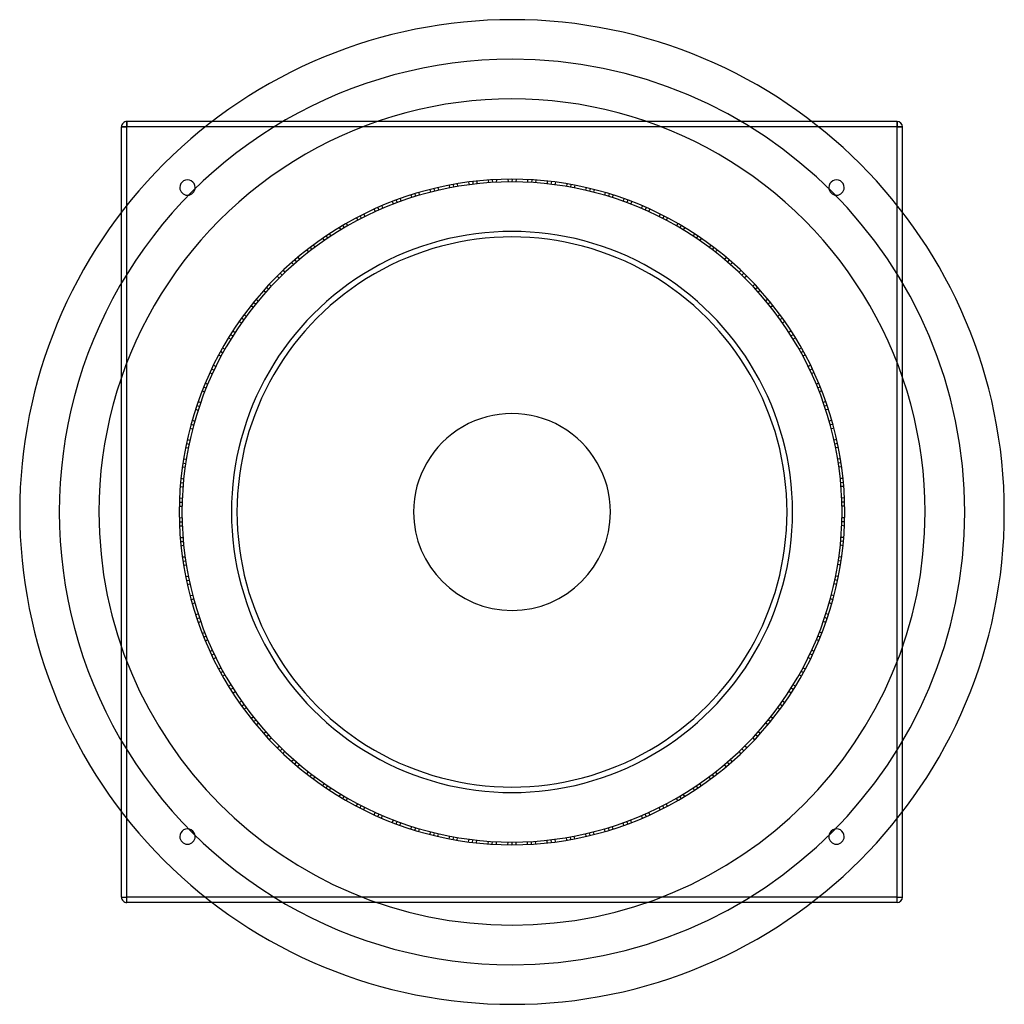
# Model space of a CAD drawing. Header units: millimetres. Extents: x -448 to 448, y -448 to 448.
import ezdxf

# ---------------------------------------------------------------- set-up
doc = ezdxf.new("R2010")
doc.units = ezdxf.units.MM
doc.layers.add('HIDDEN', color=7, linetype='Continuous')
doc.layers.add('THICK', color=7, linetype='Continuous')

msp = doc.modelspace()

# ---------------------------------------------------------------- linework, layer by layer
at = {"layer": 'HIDDEN'}
for p, q in [((-355, 350), (-350, 350)), ((-355, 350), (-355, 350)), ((-350, 355), (-350, 355)), ((-350, 350), (-350, 355)), ((-350, -350), (-350, 350)), ((350, 350), (-350, 350)), ((278.85, 350), (-278.85, 350)), ((272.45, 355), (-272.45, 355)), ((350, 355), (350, 355)), ((350, 350), (350, 355)), ((350, -350), (350, 350)), ((350, 350), (355, 350)), ((355, 350), (355, 350)), ((-57.13, 297.06), (-56.69, 294.6)), ((-57.13, 297.06), (-56.69, 294.6)), ((-53.51, 297.73), (-53.07, 295.27)), ((-53.51, 297.73), (-53.07, 295.27)), ((-53.51, 297.73), (-53.07, 295.27)), ((-53.51, 297.73), (-53.07, 295.27)), ((-53.51, 297.73), (-53.07, 295.27)), ((-53.51, 297.73), (-53.07, 295.27)), ((-49.75, 298.38), (-49.6, 295.87)), ((-49.75, 298.38), (-49.6, 295.87)), ((-39.52, 299.91), (-39.08, 297.44)), ((-39.52, 299.91), (-39.08, 297.44)), ((-39.52, 299.91), (-39.08, 297.44)), ((-35.69, 300.39), (-35.54, 297.89)), ((-35.69, 300.39), (-35.54, 297.89)), ((-35.69, 300.39), (-35.54, 297.89)), ((-35.69, 300.39), (-35.54, 297.89)), ((-32.03, 300.8), (-31.88, 298.3)), ((-32.03, 300.8), (-31.88, 298.3)), ((-32.03, 300.8), (-31.88, 298.3)), ((-21.59, 301.73), (-21.45, 299.23)), ((-21.59, 301.73), (-21.45, 299.23)), ((-17.92, 301.97), (-17.77, 299.47)), ((-17.92, 301.97), (-17.77, 299.47)), ((-17.92, 301.97), (-17.77, 299.47)), ((-17.92, 301.97), (-17.77, 299.47)), ((-17.92, 301.97), (-17.77, 299.47)), ((-17.92, 301.97), (-17.77, 299.47)), ((-14.11, 302.17), (-14.26, 299.66)), ((-14.11, 302.17), (-14.26, 299.66)), ((-3.77, 302.48), (-3.62, 299.98)), ((-3.77, 302.48), (-3.62, 299.98)), ((-3.77, 302.48), (-3.62, 299.98)), ((0.09, 302.5), (-0.06, 300)), ((0.09, 302.5), (-0.06, 300)), ((0.09, 302.5), (-0.06, 300)), ((0.09, 302.5), (-0.06, 300)), ((3.77, 302.48), (3.62, 299.98)), ((3.77, 302.48), (3.62, 299.98)), ((3.77, 302.48), (3.62, 299.98)), ((14.24, 302.16), (14.1, 299.67)), ((14.24, 302.16), (14.1, 299.67)), ((17.92, 301.97), (17.77, 299.47)), ((17.92, 301.97), (17.77, 299.47)), ((17.92, 301.97), (17.77, 299.47)), ((17.92, 301.97), (17.77, 299.47)), ((17.92, 301.97), (17.77, 299.47)), ((17.92, 301.97), (17.77, 299.47)), ((21.73, 301.72), (21.28, 299.24)), ((21.73, 301.72), (21.28, 299.24)), ((32.03, 300.8), (31.88, 298.3)), ((32.03, 300.8), (31.88, 298.3)), ((32.03, 300.8), (31.88, 298.3)), ((35.86, 300.37), (35.42, 297.9)), ((35.86, 300.37), (35.42, 297.9)), ((35.86, 300.37), (35.42, 297.9)), ((35.86, 300.37), (35.42, 297.9)), ((39.52, 299.91), (39.08, 297.44)), ((39.52, 299.91), (39.08, 297.44)), ((39.52, 299.91), (39.08, 297.44)), ((49.88, 298.36), (49.44, 295.9)), ((49.88, 298.36), (49.44, 295.9)), ((53.51, 297.73), (53.07, 295.27)), ((53.51, 297.73), (53.07, 295.27)), ((53.51, 297.73), (53.07, 295.27)), ((53.51, 297.73), (53.07, 295.27)), ((53.51, 297.73), (53.07, 295.27)), ((53.51, 297.73), (53.07, 295.27)), ((57.26, 297.03), (56.53, 294.63)), ((57.26, 297.03), (56.53, 294.63)), ((-91.86, 288.21), (-91.13, 285.82)), ((-91.86, 288.21), (-91.13, 285.82)), ((-88.35, 289.31), (-87.62, 286.92)), ((-88.35, 289.31), (-87.62, 286.92)), ((-88.35, 289.31), (-87.62, 286.92)), ((-88.35, 289.31), (-87.62, 286.92)), ((-88.35, 289.31), (-87.62, 286.92)), ((-88.35, 289.31), (-87.62, 286.92)), ((-84.69, 290.4), (-84.25, 287.93)), ((-84.69, 290.4), (-84.25, 287.93)), ((-74.71, 293.13), (-73.98, 290.73)), ((-74.71, 293.13), (-73.98, 290.73)), ((-74.71, 293.13), (-73.98, 290.73)), ((-70.97, 294.06), (-70.53, 291.59)), ((-70.97, 294.06), (-70.53, 291.59)), ((-70.97, 294.06), (-70.53, 291.59)), ((-70.97, 294.06), (-70.53, 291.59)), ((-67.38, 294.9), (-66.94, 292.44)), ((-67.38, 294.9), (-66.94, 292.44)), ((-67.38, 294.9), (-66.94, 292.44)), ((67.38, 294.9), (66.94, 292.44)), ((67.38, 294.9), (66.94, 292.44)), ((67.38, 294.9), (66.94, 292.44)), ((71.14, 294.02), (70.41, 291.62)), ((71.14, 294.02), (70.41, 291.62)), ((71.14, 294.02), (70.41, 291.62)), ((71.14, 294.02), (70.41, 291.62)), ((74.71, 293.13), (73.98, 290.73)), ((74.71, 293.13), (73.98, 290.73)), ((74.71, 293.13), (73.98, 290.73)), ((84.82, 290.36), (84.09, 287.97)), ((84.82, 290.36), (84.09, 287.97)), ((88.35, 289.31), (87.62, 286.92)), ((88.35, 289.31), (87.62, 286.92)), ((88.35, 289.31), (87.62, 286.92)), ((88.35, 289.31), (87.62, 286.92)), ((88.35, 289.31), (87.62, 286.92)), ((88.35, 289.31), (87.62, 286.92)), ((91.99, 288.17), (90.98, 285.87)), ((91.99, 288.17), (90.98, 285.87)), ((-350, -278.85), (-350, 278.85)), ((-118.44, 278.35), (-117.71, 275.94)), ((-118.44, 278.35), (-117.71, 275.94)), ((-108.86, 282.23), (-107.85, 279.94)), ((-108.86, 282.23), (-107.85, 279.94)), ((-108.86, 282.23), (-107.85, 279.94)), ((-105.25, 283.6), (-104.52, 281.2)), ((-105.25, 283.6), (-104.52, 281.2)), ((-105.25, 283.6), (-104.52, 281.2)), ((-105.25, 283.6), (-104.52, 281.2)), ((-101.79, 284.86), (-101.06, 282.47)), ((-101.79, 284.86), (-101.06, 282.47)), ((-101.79, 284.86), (-101.06, 282.47)), ((101.79, 284.86), (101.06, 282.47)), ((101.79, 284.86), (101.06, 282.47)), ((101.79, 284.86), (101.06, 282.47)), ((105.41, 283.54), (104.4, 281.25)), ((105.41, 283.54), (104.4, 281.25)), ((105.41, 283.54), (104.4, 281.25)), ((105.41, 283.54), (104.4, 281.25)), ((108.86, 282.23), (107.85, 279.94)), ((108.86, 282.23), (107.85, 279.94)), ((108.86, 282.23), (107.85, 279.94)), ((118.57, 278.29), (117.56, 276.01)), ((118.57, 278.29), (117.56, 276.01)), ((350, -278.85), (350, 278.85)), ((-355, -272.45), (-355, 272.45)), ((-138.05, 269.16), (-137.04, 266.87)), ((-138.05, 269.16), (-137.04, 266.87)), ((-138.05, 269.16), (-137.04, 266.87)), ((-138.05, 269.16), (-137.04, 266.87)), ((-134.76, 270.82), (-133.75, 268.53)), ((-134.76, 270.82), (-133.75, 268.53)), ((-134.76, 270.82), (-133.75, 268.53)), ((-125.3, 275.33), (-124.3, 273.04)), ((-125.3, 275.33), (-124.3, 273.04)), ((-121.94, 276.83), (-120.94, 274.54)), ((-121.94, 276.83), (-120.94, 274.54)), ((-121.94, 276.83), (-120.94, 274.54)), ((-121.94, 276.83), (-120.94, 274.54)), ((-121.94, 276.83), (-120.94, 274.54)), ((-121.94, 276.83), (-120.94, 274.54)), ((121.94, 276.83), (120.94, 274.54)), ((121.94, 276.83), (120.94, 274.54)), ((121.94, 276.83), (120.94, 274.54)), ((121.94, 276.83), (120.94, 274.54)), ((121.94, 276.83), (120.94, 274.54)), ((121.94, 276.83), (120.94, 274.54)), ((125.43, 275.27), (124.15, 273.11)), ((125.43, 275.27), (124.15, 273.11)), ((134.76, 270.82), (133.75, 268.53)), ((134.76, 270.82), (133.75, 268.53)), ((134.76, 270.82), (133.75, 268.53)), ((138.21, 269.08), (136.93, 266.93)), ((138.21, 269.08), (136.93, 266.93)), ((138.21, 269.08), (136.93, 266.93)), ((138.21, 269.08), (136.93, 266.93)), ((355, -272.45), (355, 272.45)), ((-153.83, 260.47), (-152.56, 258.31)), ((-153.83, 260.47), (-152.56, 258.31)), ((-153.83, 260.47), (-152.56, 258.31)), ((-153.83, 260.47), (-152.56, 258.31)), ((-153.83, 260.47), (-152.56, 258.31)), ((-153.83, 260.47), (-152.56, 258.31)), ((-150.53, 262.39), (-149.52, 260.08)), ((-150.53, 262.39), (-149.52, 260.08)), ((-141.48, 267.38), (-140.2, 265.22)), ((-141.48, 267.38), (-140.2, 265.22)), ((-141.48, 267.38), (-140.2, 265.22)), ((141.48, 267.38), (140.2, 265.22)), ((141.48, 267.38), (140.2, 265.22)), ((141.48, 267.38), (140.2, 265.22)), ((150.65, 262.32), (149.38, 260.17)), ((150.65, 262.32), (149.38, 260.17)), ((153.83, 260.47), (152.56, 258.31)), ((153.83, 260.47), (152.56, 258.31)), ((153.83, 260.47), (152.56, 258.31)), ((153.83, 260.47), (152.56, 258.31)), ((153.83, 260.47), (152.56, 258.31)), ((153.83, 260.47), (152.56, 258.31)), ((-168.92, 250.94), (-167.64, 248.79)), ((-168.92, 250.94), (-167.64, 248.79)), ((-168.92, 250.94), (-167.64, 248.79)), ((-168.92, 250.94), (-167.64, 248.79)), ((-165.85, 252.98), (-164.58, 250.83)), ((-165.85, 252.98), (-164.58, 250.83)), ((-165.85, 252.98), (-164.58, 250.83)), ((-156.99, 258.57), (-155.72, 256.42)), ((-156.99, 258.57), (-155.72, 256.42)), ((157.1, 258.5), (155.58, 256.51)), ((157.1, 258.5), (155.58, 256.51)), ((165.85, 252.98), (164.58, 250.83)), ((165.85, 252.98), (164.58, 250.83)), ((165.85, 252.98), (164.58, 250.83)), ((169.06, 250.85), (167.54, 248.86)), ((169.06, 250.85), (167.54, 248.86)), ((169.06, 250.85), (167.54, 248.86)), ((169.06, 250.85), (167.54, 248.86)), ((-180.51, 242.74), (-179.23, 240.57)), ((-180.51, 242.74), (-179.23, 240.57)), ((-172.11, 248.77), (-170.59, 246.78)), ((-172.11, 248.77), (-170.59, 246.78)), ((-172.11, 248.77), (-170.59, 246.78)), ((172.11, 248.77), (170.59, 246.78)), ((172.11, 248.77), (170.59, 246.78)), ((172.11, 248.77), (170.59, 246.78)), ((180.62, 242.66), (179.1, 240.67)), ((180.62, 242.66), (179.1, 240.67)), ((-186.47, 238.19), (-184.95, 236.2)), ((-186.47, 238.19), (-184.95, 236.2)), ((-183.56, 240.44), (-182.04, 238.46)), ((-183.56, 240.44), (-182.04, 238.46)), ((-183.56, 240.44), (-182.04, 238.46)), ((-183.56, 240.44), (-182.04, 238.46)), ((-183.56, 240.44), (-182.04, 238.46)), ((-183.56, 240.44), (-182.04, 238.46)), ((183.56, 240.44), (182.04, 238.46)), ((183.56, 240.44), (182.04, 238.46)), ((183.56, 240.44), (182.04, 238.46)), ((183.56, 240.44), (182.04, 238.46)), ((183.56, 240.44), (182.04, 238.46)), ((183.56, 240.44), (182.04, 238.46)), ((186.58, 238.11), (184.82, 236.31)), ((186.58, 238.11), (184.82, 236.31)), ((-200.32, 226.67), (-198.58, 224.87)), ((-200.32, 226.67), (-198.58, 224.87)), ((-200.32, 226.67), (-198.58, 224.87)), ((-197.41, 229.2), (-195.89, 227.21)), ((-197.41, 229.2), (-195.89, 227.21)), ((-197.41, 229.2), (-195.89, 227.21)), ((-197.41, 229.2), (-195.89, 227.21)), ((-194.61, 231.59), (-193.09, 229.6)), ((-194.61, 231.59), (-193.09, 229.6)), ((-194.61, 231.59), (-193.09, 229.6)), ((194.61, 231.59), (193.09, 229.6)), ((194.61, 231.59), (193.09, 229.6)), ((194.61, 231.59), (193.09, 229.6)), ((197.54, 229.09), (195.8, 227.29)), ((197.54, 229.09), (195.8, 227.29)), ((197.54, 229.09), (195.8, 227.29)), ((197.54, 229.09), (195.8, 227.29)), ((200.32, 226.67), (198.58, 224.87)), ((200.32, 226.67), (198.58, 224.87)), ((200.32, 226.67), (198.58, 224.87)), ((-210.71, 217.05), (-208.97, 215.25)), ((-210.71, 217.05), (-208.97, 215.25)), ((-210.71, 217.05), (-208.97, 215.25)), ((-210.71, 217.05), (-208.97, 215.25)), ((-210.71, 217.05), (-208.97, 215.25)), ((-210.71, 217.05), (-208.97, 215.25)), ((-207.95, 219.69), (-206.43, 217.69)), ((-207.95, 219.69), (-206.43, 217.69)), ((208.05, 219.59), (206.31, 217.8)), ((208.05, 219.59), (206.31, 217.8)), ((210.71, 217.05), (208.97, 215.25)), ((210.71, 217.05), (208.97, 215.25)), ((210.71, 217.05), (208.97, 215.25)), ((210.71, 217.05), (208.97, 215.25)), ((210.71, 217.05), (208.97, 215.25)), ((210.71, 217.05), (208.97, 215.25)), ((-220.63, 206.95), (-218.89, 205.15)), ((-220.63, 206.95), (-218.89, 205.15)), ((-220.63, 206.95), (-218.89, 205.15)), ((-213.33, 214.47), (-211.59, 212.67)), ((-213.33, 214.47), (-211.59, 212.67)), ((213.43, 214.37), (211.48, 212.79)), ((213.43, 214.37), (211.48, 212.79)), ((220.63, 206.95), (218.89, 205.15)), ((220.63, 206.95), (218.89, 205.15)), ((220.63, 206.95), (218.89, 205.15)), ((-225.72, 201.38), (-223.78, 199.81)), ((-225.72, 201.38), (-223.78, 199.81)), ((-225.72, 201.38), (-223.78, 199.81)), ((-223.14, 204.25), (-221.39, 202.45)), ((-223.14, 204.25), (-221.39, 202.45)), ((-223.14, 204.25), (-221.39, 202.45)), ((-223.14, 204.25), (-221.39, 202.45)), ((223.25, 204.12), (221.31, 202.54)), ((223.25, 204.12), (221.31, 202.54)), ((223.25, 204.12), (221.31, 202.54)), ((223.25, 204.12), (221.31, 202.54)), ((225.72, 201.38), (223.78, 199.81)), ((225.72, 201.38), (223.78, 199.81)), ((225.72, 201.38), (223.78, 199.81)), ((-234.9, 190.6), (-232.96, 189.03)), ((-234.9, 190.6), (-232.96, 189.03)), ((-234.9, 190.6), (-232.96, 189.03)), ((-234.9, 190.6), (-232.96, 189.03)), ((-234.9, 190.6), (-232.96, 189.03)), ((-234.9, 190.6), (-232.96, 189.03)), ((-232.48, 193.55), (-230.72, 191.75)), ((-232.48, 193.55), (-230.72, 191.75)), ((232.56, 193.45), (230.62, 191.87)), ((232.56, 193.45), (230.62, 191.87)), ((234.9, 190.6), (232.96, 189.03)), ((234.9, 190.6), (232.96, 189.03)), ((234.9, 190.6), (232.96, 189.03)), ((234.9, 190.6), (232.96, 189.03)), ((234.9, 190.6), (232.96, 189.03)), ((234.9, 190.6), (232.96, 189.03)), ((-243.56, 179.4), (-241.62, 177.83)), ((-243.56, 179.4), (-241.62, 177.83)), ((-243.56, 179.4), (-241.62, 177.83)), ((-237.2, 187.73), (-235.26, 186.15)), ((-237.2, 187.73), (-235.26, 186.15)), ((237.28, 187.62), (235.16, 186.28)), ((237.28, 187.62), (235.16, 186.28)), ((243.56, 179.4), (241.62, 177.83)), ((243.56, 179.4), (241.62, 177.83)), ((243.56, 179.4), (241.62, 177.83)), ((-247.96, 173.27), (-245.84, 171.94)), ((-247.96, 173.27), (-245.84, 171.94)), ((-247.96, 173.27), (-245.84, 171.94)), ((-245.73, 176.42), (-243.78, 174.84)), ((-245.73, 176.42), (-243.78, 174.84)), ((-245.73, 176.42), (-243.78, 174.84)), ((-245.73, 176.42), (-243.78, 174.84)), ((245.83, 176.28), (243.71, 174.94)), ((245.83, 176.28), (243.71, 174.94)), ((245.83, 176.28), (243.71, 174.94)), ((245.83, 176.28), (243.71, 174.94)), ((247.96, 173.27), (245.84, 171.94)), ((247.96, 173.27), (245.84, 171.94)), ((247.96, 173.27), (245.84, 171.94)), ((-255.79, 161.48), (-253.68, 160.15)), ((-255.79, 161.48), (-253.68, 160.15)), ((-255.79, 161.48), (-253.68, 160.15)), ((-255.79, 161.48), (-253.68, 160.15)), ((-255.79, 161.48), (-253.68, 160.15)), ((-255.79, 161.48), (-253.68, 160.15)), ((-253.74, 164.7), (-251.78, 163.11)), ((-253.74, 164.7), (-251.78, 163.11)), ((253.81, 164.58), (251.69, 163.25)), ((253.81, 164.58), (251.69, 163.25)), ((255.79, 161.48), (253.68, 160.15)), ((255.79, 161.48), (253.68, 160.15)), ((255.79, 161.48), (253.68, 160.15)), ((255.79, 161.48), (253.68, 160.15)), ((255.79, 161.48), (253.68, 160.15)), ((255.79, 161.48), (253.68, 160.15)), ((-257.74, 158.36), (-255.62, 157.02)), ((-257.74, 158.36), (-255.62, 157.02)), ((257.81, 158.24), (255.54, 157.16)), ((257.81, 158.24), (255.54, 157.16)), ((-264.87, 146.12), (-262.75, 144.78)), ((-264.87, 146.12), (-262.75, 144.78)), ((-264.87, 146.12), (-262.75, 144.78)), ((-264.87, 146.12), (-262.75, 144.78)), ((-263.07, 149.34), (-260.95, 148)), ((-263.07, 149.34), (-260.95, 148)), ((-263.07, 149.34), (-260.95, 148)), ((263.07, 149.34), (260.95, 148)), ((263.07, 149.34), (260.95, 148)), ((263.07, 149.34), (260.95, 148)), ((264.95, 145.97), (262.69, 144.89)), ((264.95, 145.97), (262.69, 144.89)), ((264.95, 145.97), (262.69, 144.89)), ((264.95, 145.97), (262.69, 144.89)), ((-266.71, 142.73), (-264.45, 141.65)), ((-266.71, 142.73), (-264.45, 141.65)), ((-266.71, 142.73), (-264.45, 141.65)), ((266.71, 142.73), (264.45, 141.65)), ((266.71, 142.73), (264.45, 141.65)), ((266.71, 142.73), (264.45, 141.65)), ((-274.66, 126.76), (-272.4, 125.69)), ((-274.66, 126.76), (-272.4, 125.69)), ((-273.1, 130.09), (-270.84, 129.02)), ((-273.1, 130.09), (-270.84, 129.02)), ((-273.1, 130.09), (-270.84, 129.02)), ((-273.1, 130.09), (-270.84, 129.02)), ((-273.1, 130.09), (-270.84, 129.02)), ((-273.1, 130.09), (-270.84, 129.02)), ((-271.43, 133.53), (-269.31, 132.19)), ((-271.43, 133.53), (-269.31, 132.19)), ((271.49, 133.41), (269.24, 132.33)), ((271.49, 133.41), (269.24, 132.33)), ((273.1, 130.09), (270.84, 129.02)), ((273.1, 130.09), (270.84, 129.02)), ((273.1, 130.09), (270.84, 129.02)), ((273.1, 130.09), (270.84, 129.02)), ((273.1, 130.09), (270.84, 129.02)), ((273.1, 130.09), (270.84, 129.02)), ((274.72, 126.64), (272.33, 125.83)), ((274.72, 126.64), (272.33, 125.83)), ((-278.88, 117.18), (-276.62, 116.1)), ((-278.88, 117.18), (-276.62, 116.1)), ((-278.88, 117.18), (-276.62, 116.1)), ((278.88, 117.18), (276.62, 116.1)), ((278.88, 117.18), (276.62, 116.1)), ((278.88, 117.18), (276.62, 116.1)), ((-281.72, 110.18), (-279.35, 109.38)), ((-281.72, 110.18), (-279.35, 109.38)), ((-281.72, 110.18), (-279.35, 109.38)), ((-280.29, 113.77), (-278.03, 112.69)), ((-280.29, 113.77), (-278.03, 112.69)), ((-280.29, 113.77), (-278.03, 112.69)), ((-280.29, 113.77), (-278.03, 112.69)), ((280.36, 113.61), (277.98, 112.81)), ((280.36, 113.61), (277.98, 112.81)), ((280.36, 113.61), (277.98, 112.81)), ((280.36, 113.61), (277.98, 112.81)), ((281.72, 110.18), (279.35, 109.38)), ((281.72, 110.18), (279.35, 109.38)), ((281.72, 110.18), (279.35, 109.38)), ((-285.32, 100.49), (-283.05, 99.41)), ((-285.32, 100.49), (-283.05, 99.41)), ((285.37, 100.36), (283, 99.56)), ((285.37, 100.36), (283, 99.56)), ((-287.72, 93.39), (-285.36, 92.59)), ((-287.72, 93.39), (-285.36, 92.59)), ((-286.57, 96.88), (-284.2, 96.08)), ((-286.57, 96.88), (-284.2, 96.08)), ((-286.57, 96.88), (-284.2, 96.08)), ((-286.57, 96.88), (-284.2, 96.08)), ((-286.57, 96.88), (-284.2, 96.08)), ((-286.57, 96.88), (-284.2, 96.08)), ((286.57, 96.88), (284.2, 96.08)), ((286.57, 96.88), (284.2, 96.08)), ((286.57, 96.88), (284.2, 96.08)), ((286.57, 96.88), (284.2, 96.08)), ((286.57, 96.88), (284.2, 96.08)), ((286.57, 96.88), (284.2, 96.08)), ((287.77, 93.26), (285.31, 92.74)), ((287.77, 93.26), (285.31, 92.74)), ((-290.79, 83.37), (-288.41, 82.57)), ((-290.79, 83.37), (-288.41, 82.57)), ((-290.79, 83.37), (-288.41, 82.57)), ((290.79, 83.37), (288.41, 82.57)), ((290.79, 83.37), (288.41, 82.57)), ((290.79, 83.37), (288.41, 82.57)), ((-292.77, 76.09), (-290.32, 75.57)), ((-292.77, 76.09), (-290.32, 75.57)), ((-292.77, 76.09), (-290.32, 75.57)), ((-291.78, 79.82), (-289.41, 79.02)), ((-291.78, 79.82), (-289.41, 79.02)), ((-291.78, 79.82), (-289.41, 79.02)), ((-291.78, 79.82), (-289.41, 79.02)), ((291.83, 79.65), (289.37, 79.14)), ((291.83, 79.65), (289.37, 79.14)), ((291.83, 79.65), (289.37, 79.14)), ((291.83, 79.65), (289.37, 79.14)), ((292.77, 76.09), (290.32, 75.57)), ((292.77, 76.09), (290.32, 75.57)), ((292.77, 76.09), (290.32, 75.57)), ((-295.2, 66.04), (-292.82, 65.23)), ((-295.2, 66.04), (-292.82, 65.23)), ((295.23, 65.91), (292.79, 65.39)), ((295.23, 65.91), (292.79, 65.39)), ((-296.75, 58.7), (-294.3, 58.19)), ((-296.75, 58.7), (-294.3, 58.19)), ((-296.01, 62.31), (-293.57, 61.79)), ((-296.01, 62.31), (-293.57, 61.79)), ((-296.01, 62.31), (-293.57, 61.79)), ((-296.01, 62.31), (-293.57, 61.79)), ((-296.01, 62.31), (-293.57, 61.79)), ((-296.01, 62.31), (-293.57, 61.79)), ((296.01, 62.31), (293.57, 61.79)), ((296.01, 62.31), (293.57, 61.79)), ((296.01, 62.31), (293.57, 61.79)), ((296.01, 62.31), (293.57, 61.79)), ((296.01, 62.31), (293.57, 61.79)), ((296.01, 62.31), (293.57, 61.79)), ((296.78, 58.57), (294.27, 58.35)), ((296.78, 58.57), (294.27, 58.35)), ((-298.6, 48.39), (-296.16, 47.88)), ((-298.6, 48.39), (-296.16, 47.88)), ((-298.6, 48.39), (-296.16, 47.88)), ((298.6, 48.39), (296.16, 47.88)), ((298.6, 48.39), (296.16, 47.88)), ((298.6, 48.39), (296.16, 47.88)), ((-299.72, 40.93), (-297.23, 40.71)), ((-299.72, 40.93), (-297.23, 40.71)), ((-299.72, 40.93), (-297.23, 40.71)), ((-299.17, 44.75), (-296.72, 44.23)), ((-299.17, 44.75), (-296.72, 44.23)), ((-299.17, 44.75), (-296.72, 44.23)), ((-299.17, 44.75), (-296.72, 44.23)), ((299.2, 44.58), (296.7, 44.35)), ((299.2, 44.58), (296.7, 44.35)), ((299.2, 44.58), (296.7, 44.35)), ((299.2, 44.58), (296.7, 44.35)), ((299.72, 40.93), (297.23, 40.71)), ((299.72, 40.93), (297.23, 40.71)), ((299.72, 40.93), (297.23, 40.71)), ((-301.31, 26.86), (-298.81, 26.64)), ((-301.31, 26.86), (-298.81, 26.64)), ((-301.31, 26.86), (-298.81, 26.64)), ((-301.31, 26.86), (-298.81, 26.64)), ((-301.31, 26.86), (-298.81, 26.64)), ((-301.31, 26.86), (-298.81, 26.64)), ((-300.94, 30.66), (-298.48, 30.14)), ((-300.94, 30.66), (-298.48, 30.14)), ((300.96, 30.52), (298.47, 30.3)), ((300.96, 30.52), (298.47, 30.3)), ((301.31, 26.86), (298.81, 26.64)), ((301.31, 26.86), (298.81, 26.64)), ((301.31, 26.86), (298.81, 26.64)), ((301.31, 26.86), (298.81, 26.64)), ((301.31, 26.86), (298.81, 26.64)), ((301.31, 26.86), (298.81, 26.64)), ((-301.61, 23.19), (-299.12, 22.97)), ((-301.61, 23.19), (-299.12, 22.97)), ((301.62, 23.06), (299.11, 23.13)), ((301.62, 23.06), (299.11, 23.13)), ((-302.36, 9.05), (-299.87, 8.83)), ((-302.36, 9.05), (-299.87, 8.83)), ((-302.36, 9.05), (-299.87, 8.83)), ((-302.36, 9.05), (-299.87, 8.83)), ((-302.23, 12.73), (-299.74, 12.51)), ((-302.23, 12.73), (-299.74, 12.51)), ((-302.23, 12.73), (-299.74, 12.51)), ((302.23, 12.73), (299.74, 12.51)), ((302.23, 12.73), (299.74, 12.51)), ((302.23, 12.73), (299.74, 12.51)), ((302.37, 8.88), (299.87, 8.95)), ((302.37, 8.88), (299.87, 8.95)), ((302.37, 8.88), (299.87, 8.95)), ((302.37, 8.88), (299.87, 8.95)), ((-302.46, 5.19), (-299.95, 5.27)), ((-302.46, 5.19), (-299.95, 5.27)), ((-302.46, 5.19), (-299.95, 5.27)), ((302.46, 5.19), (299.95, 5.27)), ((302.46, 5.19), (299.95, 5.27)), ((302.46, 5.19), (299.95, 5.27)), ((-302.46, -5.15), (-299.95, -5.37)), ((-302.46, -5.15), (-299.95, -5.37)), ((-302.37, -8.96), (-299.87, -8.89)), ((-302.37, -8.96), (-299.87, -8.89)), ((-302.37, -8.96), (-299.87, -8.89)), ((-302.37, -8.96), (-299.87, -8.89)), ((-302.37, -8.96), (-299.87, -8.89)), ((-302.37, -8.96), (-299.87, -8.89)), ((302.37, -8.96), (299.87, -8.89)), ((302.37, -8.96), (299.87, -8.89)), ((302.37, -8.96), (299.87, -8.89)), ((302.37, -8.96), (299.87, -8.89)), ((302.37, -8.96), (299.87, -8.89)), ((302.37, -8.96), (299.87, -8.89)), ((302.45, -5.28), (299.95, -5.21)), ((302.45, -5.28), (299.95, -5.21)), ((-302.24, -12.64), (-299.74, -12.57)), ((-302.24, -12.64), (-299.74, -12.57)), ((302.23, -12.78), (299.74, -12.41)), ((302.23, -12.78), (299.74, -12.41)), ((-301.62, -23.1), (-299.11, -23.03)), ((-301.62, -23.1), (-299.11, -23.03)), ((-301.62, -23.1), (-299.11, -23.03)), ((-301.31, -26.77), (-298.81, -26.7)), ((-301.31, -26.77), (-298.81, -26.7)), ((-301.31, -26.77), (-298.81, -26.7)), ((-301.31, -26.77), (-298.81, -26.7)), ((301.3, -26.95), (298.82, -26.58)), ((301.3, -26.95), (298.82, -26.58)), ((301.3, -26.95), (298.82, -26.58)), ((301.3, -26.95), (298.82, -26.58)), ((301.62, -23.1), (299.11, -23.03)), ((301.62, -23.1), (299.11, -23.03)), ((301.62, -23.1), (299.11, -23.03)), ((-300.95, -30.62), (-298.47, -30.25)), ((-300.95, -30.62), (-298.47, -30.25)), ((-300.95, -30.62), (-298.47, -30.25)), ((300.95, -30.62), (298.47, -30.25)), ((300.95, -30.62), (298.47, -30.25)), ((300.95, -30.62), (298.47, -30.25)), ((-299.72, -40.89), (-297.21, -40.81)), ((-299.72, -40.89), (-297.21, -40.81)), ((-299.18, -44.66), (-296.71, -44.29)), ((-299.18, -44.66), (-296.71, -44.29)), ((-299.18, -44.66), (-296.71, -44.29)), ((-299.18, -44.66), (-296.71, -44.29)), ((-299.18, -44.66), (-296.71, -44.29)), ((-299.18, -44.66), (-296.71, -44.29)), ((299.18, -44.66), (296.71, -44.29)), ((299.18, -44.66), (296.71, -44.29)), ((299.18, -44.66), (296.71, -44.29)), ((299.18, -44.66), (296.71, -44.29)), ((299.18, -44.66), (296.71, -44.29)), ((299.18, -44.66), (296.71, -44.29)), ((299.71, -41.02), (297.23, -40.65)), ((299.71, -41.02), (297.23, -40.65)), ((-298.62, -48.3), (-296.15, -47.93)), ((-298.62, -48.3), (-296.15, -47.93)), ((298.6, -48.43), (296.17, -47.77)), ((298.6, -48.43), (296.17, -47.77)), ((-296.77, -58.61), (-294.29, -58.24)), ((-296.77, -58.61), (-294.29, -58.24)), ((-296.77, -58.61), (-294.29, -58.24)), ((-296.03, -62.22), (-293.55, -61.85)), ((-296.03, -62.22), (-293.55, -61.85)), ((-296.03, -62.22), (-293.55, -61.85)), ((-296.03, -62.22), (-293.55, -61.85)), ((296, -62.39), (293.58, -61.73)), ((296, -62.39), (293.58, -61.73)), ((296, -62.39), (293.58, -61.73)), ((296, -62.39), (293.58, -61.73)), ((296.77, -58.61), (294.29, -58.24)), ((296.77, -58.61), (294.29, -58.24)), ((296.77, -58.61), (294.29, -58.24)), ((-295.21, -66), (-292.8, -65.34)), ((-295.21, -66), (-292.8, -65.34)), ((-295.21, -66), (-292.8, -65.34)), ((295.21, -66), (292.8, -65.34)), ((295.21, -66), (292.8, -65.34)), ((295.21, -66), (292.8, -65.34)), ((-292.78, -76.05), (-290.3, -75.68)), ((-292.78, -76.05), (-290.3, -75.68)), ((-291.8, -79.74), (-289.39, -79.08)), ((-291.8, -79.74), (-289.39, -79.08)), ((-291.8, -79.74), (-289.39, -79.08)), ((-291.8, -79.74), (-289.39, -79.08)), ((-291.8, -79.74), (-289.39, -79.08)), ((-291.8, -79.74), (-289.39, -79.08)), ((291.8, -79.74), (289.39, -79.08)), ((291.8, -79.74), (289.39, -79.08)), ((291.8, -79.74), (289.39, -79.08)), ((291.8, -79.74), (289.39, -79.08)), ((291.8, -79.74), (289.39, -79.08)), ((291.8, -79.74), (289.39, -79.08)), ((292.75, -76.18), (290.34, -75.52)), ((292.75, -76.18), (290.34, -75.52)), ((-290.81, -83.28), (-288.4, -82.62)), ((-290.81, -83.28), (-288.4, -82.62)), ((290.77, -83.41), (288.44, -82.46)), ((290.77, -83.41), (288.44, -82.46)), ((-287.75, -93.3), (-285.34, -92.64)), ((-287.75, -93.3), (-285.34, -92.64)), ((-287.75, -93.3), (-285.34, -92.64)), ((-286.59, -96.8), (-284.18, -96.14)), ((-286.59, -96.8), (-284.18, -96.14)), ((-286.59, -96.8), (-284.18, -96.14)), ((-286.59, -96.8), (-284.18, -96.14)), ((286.54, -96.96), (284.22, -96.02)), ((286.54, -96.96), (284.22, -96.02)), ((286.54, -96.96), (284.22, -96.02)), ((286.54, -96.96), (284.22, -96.02)), ((287.75, -93.3), (285.34, -92.64)), ((287.75, -93.3), (285.34, -92.64)), ((287.75, -93.3), (285.34, -92.64)), ((-285.34, -100.45), (-283.02, -99.51)), ((-285.34, -100.45), (-283.02, -99.51)), ((-285.34, -100.45), (-283.02, -99.51)), ((285.34, -100.45), (283.02, -99.51)), ((285.34, -100.45), (283.02, -99.51)), ((285.34, -100.45), (283.02, -99.51)), ((-281.74, -110.14), (-279.31, -109.48)), ((-281.74, -110.14), (-279.31, -109.48)), ((-280.32, -113.69), (-278.01, -112.75)), ((-280.32, -113.69), (-278.01, -112.75)), ((-280.32, -113.69), (-278.01, -112.75)), ((-280.32, -113.69), (-278.01, -112.75)), ((-280.32, -113.69), (-278.01, -112.75)), ((-280.32, -113.69), (-278.01, -112.75)), ((-278.92, -117.09), (-276.6, -116.15)), ((-278.92, -117.09), (-276.6, -116.15)), ((278.87, -117.21), (276.67, -116)), ((278.87, -117.21), (276.67, -116)), ((280.32, -113.69), (278.01, -112.75)), ((280.32, -113.69), (278.01, -112.75)), ((280.32, -113.69), (278.01, -112.75)), ((280.32, -113.69), (278.01, -112.75)), ((280.32, -113.69), (278.01, -112.75)), ((280.32, -113.69), (278.01, -112.75)), ((281.69, -110.27), (279.37, -109.33)), ((281.69, -110.27), (279.37, -109.33)), ((-274.7, -126.68), (-272.38, -125.74)), ((-274.7, -126.68), (-272.38, -125.74)), ((-274.7, -126.68), (-272.38, -125.74)), ((-273.13, -130.02), (-270.81, -129.07)), ((-273.13, -130.02), (-270.81, -129.07)), ((-273.13, -130.02), (-270.81, -129.07)), ((-273.13, -130.02), (-270.81, -129.07)), ((-271.45, -133.49), (-269.26, -132.28)), ((-271.45, -133.49), (-269.26, -132.28)), ((-271.45, -133.49), (-269.26, -132.28)), ((271.45, -133.49), (269.26, -132.28)), ((271.45, -133.49), (269.26, -132.28)), ((271.45, -133.49), (269.26, -132.28)), ((273.06, -130.17), (270.87, -128.96)), ((273.06, -130.17), (270.87, -128.96)), ((273.06, -130.17), (270.87, -128.96)), ((273.06, -130.17), (270.87, -128.96)), ((274.7, -126.68), (272.38, -125.74)), ((274.7, -126.68), (272.38, -125.74)), ((274.7, -126.68), (272.38, -125.74)), ((-266.73, -142.69), (-264.4, -141.75)), ((-266.73, -142.69), (-264.4, -141.75)), ((266.67, -142.81), (264.48, -141.6)), ((266.67, -142.81), (264.48, -141.6)), ((-264.91, -146.04), (-262.72, -144.84)), ((-264.91, -146.04), (-262.72, -144.84)), ((-264.91, -146.04), (-262.72, -144.84)), ((-264.91, -146.04), (-262.72, -144.84)), ((-264.91, -146.04), (-262.72, -144.84)), ((-264.91, -146.04), (-262.72, -144.84)), ((-263.11, -149.26), (-260.92, -148.05)), ((-263.11, -149.26), (-260.92, -148.05)), ((263.05, -149.37), (261, -147.91)), ((263.05, -149.37), (261, -147.91)), ((264.91, -146.04), (262.72, -144.84)), ((264.91, -146.04), (262.72, -144.84)), ((264.91, -146.04), (262.72, -144.84)), ((264.91, -146.04), (262.72, -144.84)), ((264.91, -146.04), (262.72, -144.84)), ((264.91, -146.04), (262.72, -144.84)), ((-257.79, -158.28), (-255.6, -157.07)), ((-257.79, -158.28), (-255.6, -157.07)), ((-257.79, -158.28), (-255.6, -157.07)), ((-255.84, -161.41), (-253.65, -160.2)), ((-255.84, -161.41), (-253.65, -160.2)), ((-255.84, -161.41), (-253.65, -160.2)), ((-255.84, -161.41), (-253.65, -160.2)), ((255.75, -161.56), (253.71, -160.1)), ((255.75, -161.56), (253.71, -160.1)), ((255.75, -161.56), (253.71, -160.1)), ((255.75, -161.56), (253.71, -160.1)), ((257.79, -158.28), (255.6, -157.07)), ((257.79, -158.28), (255.6, -157.07)), ((257.79, -158.28), (255.6, -157.07)), ((-253.76, -164.66), (-251.73, -163.2)), ((-253.76, -164.66), (-251.73, -163.2)), ((-253.76, -164.66), (-251.73, -163.2)), ((253.76, -164.66), (251.73, -163.2)), ((253.76, -164.66), (251.73, -163.2)), ((253.76, -164.66), (251.73, -163.2)), ((-247.98, -173.24), (-245.78, -172.02)), ((-247.98, -173.24), (-245.78, -172.02)), ((-245.78, -176.35), (-243.75, -174.89)), ((-245.78, -176.35), (-243.75, -174.89)), ((-245.78, -176.35), (-243.75, -174.89)), ((-245.78, -176.35), (-243.75, -174.89)), ((-245.78, -176.35), (-243.75, -174.89)), ((-245.78, -176.35), (-243.75, -174.89)), ((-243.61, -179.33), (-241.58, -177.87)), ((-243.61, -179.33), (-241.58, -177.87)), ((243.53, -179.44), (241.68, -177.74)), ((243.53, -179.44), (241.68, -177.74)), ((245.78, -176.35), (243.75, -174.89)), ((245.78, -176.35), (243.75, -174.89)), ((245.78, -176.35), (243.75, -174.89)), ((245.78, -176.35), (243.75, -174.89)), ((245.78, -176.35), (243.75, -174.89)), ((245.78, -176.35), (243.75, -174.89)), ((247.9, -173.35), (245.87, -171.89)), ((247.9, -173.35), (245.87, -171.89)), ((-237.26, -187.66), (-235.22, -186.2)), ((-237.26, -187.66), (-235.22, -186.2)), ((-237.26, -187.66), (-235.22, -186.2)), ((237.26, -187.66), (235.22, -186.2)), ((237.26, -187.66), (235.22, -186.2)), ((237.26, -187.66), (235.22, -186.2)), ((-234.95, -190.53), (-232.92, -189.07)), ((-234.95, -190.53), (-232.92, -189.07)), ((-234.95, -190.53), (-232.92, -189.07)), ((-234.95, -190.53), (-232.92, -189.07)), ((-232.5, -193.52), (-230.66, -191.83)), ((-232.5, -193.52), (-230.66, -191.83)), ((-232.5, -193.52), (-230.66, -191.83)), ((232.5, -193.52), (230.66, -191.83)), ((232.5, -193.52), (230.66, -191.83)), ((232.5, -193.52), (230.66, -191.83)), ((234.84, -190.67), (233, -188.98)), ((234.84, -190.67), (233, -188.98)), ((234.84, -190.67), (233, -188.98)), ((234.84, -190.67), (233, -188.98)), ((-225.75, -201.35), (-223.71, -199.89)), ((-225.75, -201.35), (-223.71, -199.89)), ((-223.19, -204.18), (-221.35, -202.49)), ((-223.19, -204.18), (-221.35, -202.49)), ((-223.19, -204.18), (-221.35, -202.49)), ((-223.19, -204.18), (-221.35, -202.49)), ((-223.19, -204.18), (-221.35, -202.49)), ((-223.19, -204.18), (-221.35, -202.49)), ((-220.69, -206.88), (-218.85, -205.2)), ((-220.69, -206.88), (-218.85, -205.2)), ((220.6, -206.98), (218.96, -205.08)), ((220.6, -206.98), (218.96, -205.08)), ((223.19, -204.18), (221.35, -202.49)), ((223.19, -204.18), (221.35, -202.49)), ((223.19, -204.18), (221.35, -202.49)), ((223.19, -204.18), (221.35, -202.49)), ((223.19, -204.18), (221.35, -202.49)), ((223.19, -204.18), (221.35, -202.49)), ((225.66, -201.45), (223.82, -199.76)), ((225.66, -201.45), (223.82, -199.76)), ((-213.4, -214.4), (-211.55, -212.71)), ((-213.4, -214.4), (-211.55, -212.71)), ((-213.4, -214.4), (-211.55, -212.71)), ((213.4, -214.4), (211.55, -212.71)), ((213.4, -214.4), (211.55, -212.71)), ((213.4, -214.4), (211.55, -212.71)), ((-210.77, -216.99), (-208.92, -215.29)), ((-210.77, -216.99), (-208.92, -215.29)), ((-210.77, -216.99), (-208.92, -215.29)), ((-210.77, -216.99), (-208.92, -215.29)), ((-207.98, -219.66), (-206.35, -217.76)), ((-207.98, -219.66), (-206.35, -217.76)), ((-207.98, -219.66), (-206.35, -217.76)), ((207.98, -219.66), (206.35, -217.76)), ((207.98, -219.66), (206.35, -217.76)), ((207.98, -219.66), (206.35, -217.76)), ((210.64, -217.11), (209.01, -215.21)), ((210.64, -217.11), (209.01, -215.21)), ((210.64, -217.11), (209.01, -215.21)), ((210.64, -217.11), (209.01, -215.21)), ((-200.35, -226.64), (-198.5, -224.94)), ((-200.35, -226.64), (-198.5, -224.94)), ((-197.48, -229.15), (-195.85, -227.25)), ((-197.48, -229.15), (-195.85, -227.25)), ((-197.48, -229.15), (-195.85, -227.25)), ((-197.48, -229.15), (-195.85, -227.25)), ((-197.48, -229.15), (-195.85, -227.25)), ((-197.48, -229.15), (-195.85, -227.25)), ((-194.68, -231.53), (-193.04, -229.64)), ((-194.68, -231.53), (-193.04, -229.64)), ((194.57, -231.62), (193.17, -229.53)), ((194.57, -231.62), (193.17, -229.53)), ((197.48, -229.15), (195.85, -227.25)), ((197.48, -229.15), (195.85, -227.25)), ((197.48, -229.15), (195.85, -227.25)), ((197.48, -229.15), (195.85, -227.25)), ((197.48, -229.15), (195.85, -227.25)), ((197.48, -229.15), (195.85, -227.25)), ((200.25, -226.73), (198.62, -224.83)), ((200.25, -226.73), (198.62, -224.83)), ((-186.54, -238.14), (-184.91, -236.24)), ((-186.54, -238.14), (-184.91, -236.24)), ((-186.54, -238.14), (-184.91, -236.24)), ((-183.63, -240.39), (-181.99, -238.49)), ((-183.63, -240.39), (-181.99, -238.49)), ((-183.63, -240.39), (-181.99, -238.49)), ((-183.63, -240.39), (-181.99, -238.49)), ((-180.54, -242.71), (-179.15, -240.64)), ((-180.54, -242.71), (-179.15, -240.64)), ((-180.54, -242.71), (-179.15, -240.64)), ((180.54, -242.71), (179.15, -240.64)), ((180.54, -242.71), (179.15, -240.64)), ((180.54, -242.71), (179.15, -240.64)), ((183.49, -240.5), (182.09, -238.42)), ((183.49, -240.5), (182.09, -238.42)), ((183.49, -240.5), (182.09, -238.42)), ((183.49, -240.5), (182.09, -238.42)), ((186.54, -238.14), (184.91, -236.24)), ((186.54, -238.14), (184.91, -236.24)), ((186.54, -238.14), (184.91, -236.24)), ((-172.14, -248.74), (-170.5, -246.84)), ((-172.14, -248.74), (-170.5, -246.84)), ((-168.99, -250.9), (-167.59, -248.82)), ((-168.99, -250.9), (-167.59, -248.82)), ((-168.99, -250.9), (-167.59, -248.82)), ((-168.99, -250.9), (-167.59, -248.82)), ((-168.99, -250.9), (-167.59, -248.82)), ((-168.99, -250.9), (-167.59, -248.82)), ((168.99, -250.9), (167.59, -248.82)), ((168.99, -250.9), (167.59, -248.82)), ((168.99, -250.9), (167.59, -248.82)), ((168.99, -250.9), (167.59, -248.82)), ((168.99, -250.9), (167.59, -248.82)), ((168.99, -250.9), (167.59, -248.82)), ((172.03, -248.82), (170.63, -246.75)), ((172.03, -248.82), (170.63, -246.75)), ((-165.93, -252.93), (-164.53, -250.86)), ((-165.93, -252.93), (-164.53, -250.86)), ((-157.07, -258.53), (-155.67, -256.45)), ((-157.07, -258.53), (-155.67, -256.45)), ((-157.07, -258.53), (-155.67, -256.45)), ((-153.91, -260.42), (-152.51, -258.34)), ((-153.91, -260.42), (-152.51, -258.34)), ((-153.91, -260.42), (-152.51, -258.34)), ((-153.91, -260.42), (-152.51, -258.34)), ((153.76, -260.51), (152.61, -258.28)), ((153.76, -260.51), (152.61, -258.28)), ((153.76, -260.51), (152.61, -258.28)), ((153.76, -260.51), (152.61, -258.28)), ((157.07, -258.53), (155.67, -256.45)), ((157.07, -258.53), (155.67, -256.45)), ((157.07, -258.53), (155.67, -256.45)), ((165.81, -253.01), (164.66, -250.77)), ((165.81, -253.01), (164.66, -250.77)), ((-150.57, -262.36), (-149.43, -260.14)), ((-150.57, -262.36), (-149.43, -260.14)), ((-150.57, -262.36), (-149.43, -260.14)), ((-141.51, -267.36), (-140.11, -265.27)), ((-141.51, -267.36), (-140.11, -265.27)), ((-138.13, -269.12), (-136.99, -266.9)), ((-138.13, -269.12), (-136.99, -266.9)), ((-138.13, -269.12), (-136.99, -266.9)), ((-138.13, -269.12), (-136.99, -266.9)), ((-138.13, -269.12), (-136.99, -266.9)), ((-138.13, -269.12), (-136.99, -266.9)), ((134.72, -270.84), (133.85, -268.49)), ((134.72, -270.84), (133.85, -268.49)), ((138.13, -269.12), (136.99, -266.9)), ((138.13, -269.12), (136.99, -266.9)), ((138.13, -269.12), (136.99, -266.9)), ((138.13, -269.12), (136.99, -266.9)), ((138.13, -269.12), (136.99, -266.9)), ((138.13, -269.12), (136.99, -266.9)), ((141.39, -267.42), (140.25, -265.2)), ((141.39, -267.42), (140.25, -265.2)), ((150.57, -262.36), (149.43, -260.14)), ((150.57, -262.36), (149.43, -260.14)), ((150.57, -262.36), (149.43, -260.14)), ((-134.85, -270.78), (-133.7, -268.56)), ((-134.85, -270.78), (-133.7, -268.56)), ((-125.39, -275.29), (-124.25, -273.06)), ((-125.39, -275.29), (-124.25, -273.06)), ((-125.39, -275.29), (-124.25, -273.06)), ((-122.02, -276.8), (-120.88, -274.57)), ((-122.02, -276.8), (-120.88, -274.57)), ((-122.02, -276.8), (-120.88, -274.57)), ((-122.02, -276.8), (-120.88, -274.57)), ((-118.48, -278.33), (-117.61, -275.98)), ((-118.48, -278.33), (-117.61, -275.98)), ((-118.48, -278.33), (-117.61, -275.98)), ((118.48, -278.33), (117.61, -275.98)), ((118.48, -278.33), (117.61, -275.98)), ((118.48, -278.33), (117.61, -275.98)), ((121.87, -276.87), (120.99, -274.52)), ((121.87, -276.87), (120.99, -274.52)), ((121.87, -276.87), (120.99, -274.52)), ((121.87, -276.87), (120.99, -274.52)), ((125.39, -275.29), (124.25, -273.06)), ((125.39, -275.29), (124.25, -273.06)), ((125.39, -275.29), (124.25, -273.06)), ((-108.9, -282.22), (-107.75, -279.98)), ((-108.9, -282.22), (-107.75, -279.98)), ((-105.33, -283.57), (-104.46, -281.23)), ((-105.33, -283.57), (-104.46, -281.23)), ((-105.33, -283.57), (-104.46, -281.23)), ((-105.33, -283.57), (-104.46, -281.23)), ((-105.33, -283.57), (-104.46, -281.23)), ((-105.33, -283.57), (-104.46, -281.23)), ((-101.87, -284.83), (-101, -282.49)), ((-101.87, -284.83), (-101, -282.49)), ((-91.95, -288.19), (-91.08, -285.84)), ((-91.95, -288.19), (-91.08, -285.84)), ((-91.95, -288.19), (-91.08, -285.84)), ((91.95, -288.19), (91.08, -285.84)), ((91.95, -288.19), (91.08, -285.84)), ((91.95, -288.19), (91.08, -285.84)), ((101.75, -284.88), (101.16, -282.43)), ((101.75, -284.88), (101.16, -282.43)), ((105.33, -283.57), (104.46, -281.23)), ((105.33, -283.57), (104.46, -281.23)), ((105.33, -283.57), (104.46, -281.23)), ((105.33, -283.57), (104.46, -281.23)), ((105.33, -283.57), (104.46, -281.23)), ((105.33, -283.57), (104.46, -281.23)), ((108.77, -282.27), (107.9, -279.92)), ((108.77, -282.27), (107.9, -279.92)), ((-88.43, -289.29), (-87.56, -286.94)), ((-88.43, -289.29), (-87.56, -286.94)), ((-88.43, -289.29), (-87.56, -286.94)), ((-88.43, -289.29), (-87.56, -286.94)), ((-84.73, -290.39), (-84.14, -287.96)), ((-84.73, -290.39), (-84.14, -287.96)), ((-84.73, -290.39), (-84.14, -287.96)), ((-74.76, -293.12), (-73.88, -290.76)), ((-74.76, -293.12), (-73.88, -290.76)), ((-71.05, -294.04), (-70.47, -291.61)), ((-71.05, -294.04), (-70.47, -291.61)), ((-71.05, -294.04), (-70.47, -291.61)), ((-71.05, -294.04), (-70.47, -291.61)), ((-71.05, -294.04), (-70.47, -291.61)), ((-71.05, -294.04), (-70.47, -291.61)), ((-67.47, -294.88), (-66.88, -292.45)), ((-67.47, -294.88), (-66.88, -292.45)), ((-57.22, -297.04), (-56.63, -294.61)), ((-57.22, -297.04), (-56.63, -294.61)), ((-57.22, -297.04), (-56.63, -294.61)), ((-53.6, -297.71), (-53.01, -295.28)), ((-53.6, -297.71), (-53.01, -295.28)), ((-53.6, -297.71), (-53.01, -295.28)), ((-53.6, -297.71), (-53.01, -295.28)), ((53.42, -297.75), (53.13, -295.26)), ((53.42, -297.75), (53.13, -295.26)), ((53.42, -297.75), (53.13, -295.26)), ((53.42, -297.75), (53.13, -295.26)), ((57.22, -297.04), (56.63, -294.61)), ((57.22, -297.04), (56.63, -294.61)), ((57.22, -297.04), (56.63, -294.61)), ((67.34, -294.91), (67.04, -292.41)), ((67.34, -294.91), (67.04, -292.41)), ((71.05, -294.04), (70.47, -291.61)), ((71.05, -294.04), (70.47, -291.61)), ((71.05, -294.04), (70.47, -291.61)), ((71.05, -294.04), (70.47, -291.61)), ((71.05, -294.04), (70.47, -291.61)), ((71.05, -294.04), (70.47, -291.61)), ((74.63, -293.15), (74.04, -290.72)), ((74.63, -293.15), (74.04, -290.72)), ((84.73, -290.39), (84.14, -287.96)), ((84.73, -290.39), (84.14, -287.96)), ((84.73, -290.39), (84.14, -287.96)), ((88.26, -289.34), (87.68, -286.9)), ((88.26, -289.34), (87.68, -286.9)), ((88.26, -289.34), (87.68, -286.9)), ((88.26, -289.34), (87.68, -286.9)), ((-49.79, -298.37), (-49.5, -295.89)), ((-49.79, -298.37), (-49.5, -295.89)), ((-49.79, -298.37), (-49.5, -295.89)), ((-39.56, -299.9), (-38.97, -297.46)), ((-39.56, -299.9), (-38.97, -297.46)), ((-35.78, -300.38), (-35.48, -297.89)), ((-35.78, -300.38), (-35.48, -297.89)), ((-35.78, -300.38), (-35.48, -297.89)), ((-35.78, -300.38), (-35.48, -297.89)), ((-35.78, -300.38), (-35.48, -297.89)), ((-35.78, -300.38), (-35.48, -297.89)), ((-32.12, -300.79), (-31.82, -298.31)), ((-32.12, -300.79), (-31.82, -298.31)), ((-21.69, -301.72), (-21.39, -299.24)), ((-21.69, -301.72), (-21.39, -299.24)), ((-21.69, -301.72), (-21.39, -299.24)), ((-18.01, -301.96), (-17.71, -299.48)), ((-18.01, -301.96), (-17.71, -299.48)), ((-18.01, -301.96), (-17.71, -299.48)), ((-18.01, -301.96), (-17.71, -299.48)), ((-14.15, -302.17), (-14.15, -299.67)), ((-14.15, -302.17), (-14.15, -299.67)), ((-14.15, -302.17), (-14.15, -299.67)), ((-3.82, -302.48), (-3.52, -299.98)), ((-3.82, -302.48), (-3.52, -299.98)), ((0, -302.5), (0, -300)), ((0, -302.5), (0, -300)), ((0, -302.5), (0, -300)), ((0, -302.5), (0, -300)), ((0, -302.5), (0, -300)), ((0, -302.5), (0, -300)), ((3.68, -302.48), (3.68, -299.98)), ((3.68, -302.48), (3.68, -299.98)), ((14.15, -302.17), (14.15, -299.67)), ((14.15, -302.17), (14.15, -299.67)), ((14.15, -302.17), (14.15, -299.67)), ((17.83, -301.97), (17.83, -299.47)), ((17.83, -301.97), (17.83, -299.47)), ((17.83, -301.97), (17.83, -299.47)), ((17.83, -301.97), (17.83, -299.47)), ((21.69, -301.72), (21.39, -299.24)), ((21.69, -301.72), (21.39, -299.24)), ((21.69, -301.72), (21.39, -299.24)), ((31.99, -300.8), (31.99, -298.29)), ((31.99, -300.8), (31.99, -298.29)), ((35.78, -300.38), (35.48, -297.89)), ((35.78, -300.38), (35.48, -297.89)), ((35.78, -300.38), (35.48, -297.89)), ((35.78, -300.38), (35.48, -297.89)), ((35.78, -300.38), (35.48, -297.89)), ((35.78, -300.38), (35.48, -297.89)), ((39.43, -299.92), (39.13, -297.44)), ((39.43, -299.92), (39.13, -297.44)), ((49.79, -298.37), (49.5, -295.89)), ((49.79, -298.37), (49.5, -295.89)), ((49.79, -298.37), (49.5, -295.89)), ((-355, -350), (-350, -350)), ((-355, -350), (-355, -350)), ((350, -350), (-350, -350)), ((-350, -355), (-350, -350)), ((-350, -355), (-350, -355)), ((278.85, -350), (-278.85, -350)), ((272.45, -355), (-272.45, -355)), ((350, -355), (350, -350)), ((350, -350), (355, -350)), ((350, -355), (350, -355)), ((355, -350), (355, -350))]:
    msp.add_line(p, q, dxfattribs=at)
for centre, radius, start, end in [((0, 0), 302.5, 0, 180.00002), ((-295, 295), 7, 0, 180.00002), ((0, 0), 300, 0, 180.00002), ((295, 295), 7, 0, 180.00002), ((-295, 295), 7, 180.00002, 0), ((295, 295), 7, 180.00002, 0), ((0, 0), 255, 0, 180.00002), ((0, 0), 250, 0, 180.00002), ((0, 0), 302.5, 179.99998, 0), ((0, 0), 300, 179.99998, 0), ((0, 0), 255, 179.99998, 0), ((0, 0), 250, 179.99998, 0), ((-295, -295), 7, 0, 180.00002), ((-295, -295), 7, 180.00002, 0), ((295, -295), 7, 0, 180.00002), ((295, -295), 7, 180.00002, 0)]:
    msp.add_arc(centre, radius, start, end, dxfattribs=at)
at = {"layer": 'THICK'}
for p, q in [((-355, 272.45), (-355, 350)), ((-350, 350), (-355, 350)), ((-272.45, 355), (-350, 355)), ((-350, 355), (-350, 350)), ((-350, 278.85), (-350, 350)), ((-278.85, 350), (-350, 350)), ((350, 355), (272.45, 355)), ((350, 350), (278.85, 350)), ((350, 355), (350, 350)), ((355, 350), (350, 350)), ((350, 278.85), (350, 350)), ((355, 272.45), (355, 350)), ((-355, -350), (-355, -272.45)), ((355, -350), (355, -272.45)), ((-350, -350), (-350, -278.85)), ((350, -350), (350, -278.85)), ((-355, -350), (-350, -350)), ((-350, -355), (-350, -350)), ((-278.85, -350), (-350, -350)), ((-272.45, -355), (-350, -355)), ((350, -355), (272.45, -355)), ((350, -350), (278.85, -350)), ((350, -350), (355, -350)), ((350, -355), (350, -350))]:
    msp.add_line(p, q, dxfattribs=at)
for centre, radius, start, end in [((0, 0), 447.5, 89.99998, 180.00002), ((0, 0), 447.5, 0, 89.99998), ((0, 0), 411.5, 89.99998, 270.00002), ((0, 0), 411.5, 0, 89.99998), ((0, 0), 375.5, 0, 180.00002), ((-350, 350), 5, 89.99998, 180.00002), ((350, 350), 5, 0, 89.99998), ((0, 0), 89.5, 0, 180.00002), ((0, 0), 375.5, 180.00002, 0), ((0, 0), 89.5, 180.00002, 0), ((0, 0), 447.5, 270.00002, 0), ((0, 0), 411.5, 270.00002, 0), ((0, 0), 447.5, 180.00002, 270.00002), ((-350, -350), 5, 180.00002, 270.00002), ((350, -350), 5, 270.00002, 0)]:
    msp.add_arc(centre, radius, start, end, dxfattribs=at)

doc.saveas('drawing.dxf')
